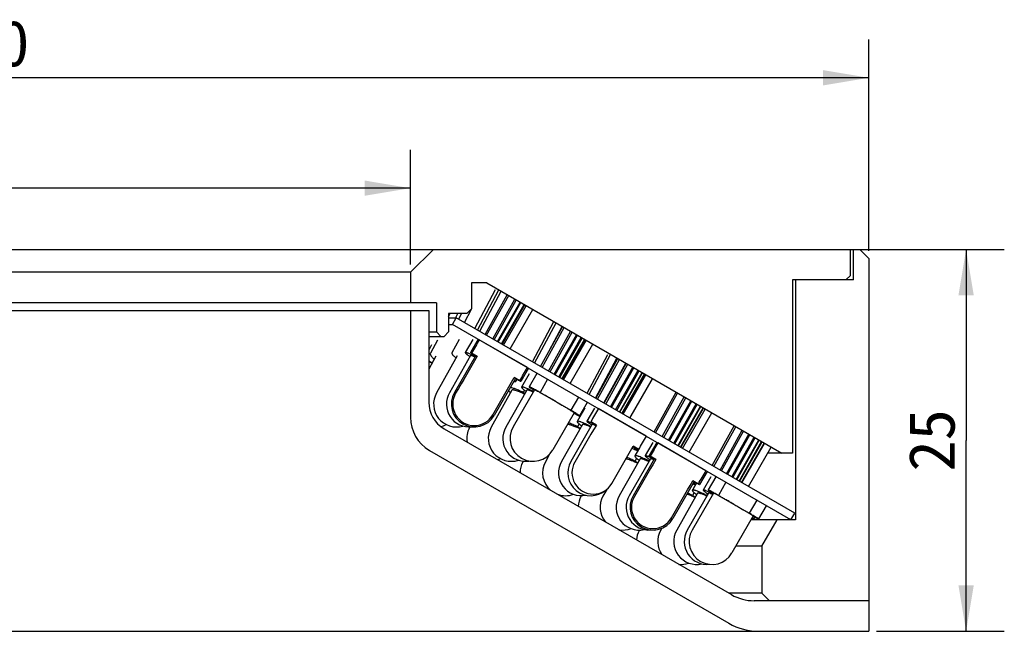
# Model space of a CAD drawing. Header units: millimetres. Extents: x 73 to 257, y 4 to 276.
# Tile 6 of 6: x 140 to 204, y 236 to 276. Entities that reach past the tile are written whole.
import ezdxf
from ezdxf.enums import TextEntityAlignment as Align

# ---------------------------------------------------------------- set-up
doc = ezdxf.new("R2010")
doc.units = ezdxf.units.MM
doc.header["$LTSCALE"] = 23.1
doc.layers.get('0').update_dxf_attribs({"linetype": 'CONTINUOUS'})
doc.layers.add('00_COMPONENTS', color=7, linetype='CONTINUOUS')
doc.layers.add('51__DRAFT_DIMS', color=7, linetype='CONTINUOUS')
doc.styles.get("Standard").update_dxf_attribs({"font": 'simfang.ttf'})
doc.dimstyles.new('DIMSTYLE_1', dxfattribs={"dimtxt": 3, "dimasz": 3, "dimexe": 2.5, "dimexo": 0.5, "dimgap": 0.75, "dimtad": 1, "dimdsep": 46, "dimtxsty": 'STANDARD', "dimblk": '_FILLED', "dimblk1": '_FILLED', "dimblk2": '_FILLED', "dimcen": 0.09, "dimclrt": 3, "dimazin": 2, "dimtp": 0.3, "dimtm": 0.3, "dimtfac": 1, "dimtofl": 0, "dimtmove": 0, "dimatfit": 3, "dimldrblk": '_FILLED', "dimfxl": 1, "dimtolj": 1, "dimarcsym": 0})
doc.dimstyles.new('DIMSTYLE_5', dxfattribs={"dimtxt": 3, "dimasz": 3, "dimexe": 2.5, "dimexo": 0.5, "dimgap": 0.75, "dimtad": 1, "dimdsep": 46, "dimtxsty": 'STANDARD', "dimblk": '_FILLED', "dimblk1": '_FILLED', "dimblk2": '_FILLED', "dimcen": 0.09, "dimclrt": 3, "dimazin": 2, "dimtp": 0.2, "dimtm": 0.2, "dimtfac": 1, "dimtofl": 0, "dimtmove": 0, "dimatfit": 3, "dimldrblk": '_FILLED', "dimfxl": 1, "dimtolj": 1, "dimarcsym": 0})

# ---------------------------------------------------------------- blocks, each defined once
blk = doc.blocks.new('_FILLED')
at = {"color": 0, "linetype": 'ByBlock'}
blk.add_solid([(0, 0), (-1, 0.167), (-1, -0.167)], dxfattribs=at)
blk = doc.blocks.new('*D1')
at = {"layer": '51__DRAFT_DIMS', "color": 4}
for p, q in [((75.569, 260.521), (75.569, 274.353)), ((195.569, 260.522), (195.569, 274.353)), ((75.569, 271.853), (135.569, 271.853)), ((195.569, 271.853), (135.569, 271.853))]:
    blk.add_line(p, q, dxfattribs=at)
at = {"layer": '51__DRAFT_DIMS', "color": 4, "xscale": 3, "yscale": 3, "zscale": 3, "rotation": 180}
blk.add_blockref('_FILLED', (75.569, 271.853), dxfattribs=at)
at = {"layer": '51__DRAFT_DIMS', "color": 4, "xscale": 3, "yscale": 3, "zscale": 3}
blk.add_blockref('_FILLED', (195.569, 271.853), dxfattribs=at)
at = {"layer": '51__DRAFT_DIMS', "color": 3}
blk.add_text('120', height=3, dxfattribs=at).set_placement((137.569, 272.603), align=Align.CENTER)
blk = doc.blocks.new('*D2')
at = {"layer": '51__DRAFT_DIMS', "color": 4}
for p, q in [((105.569, 259.621), (105.569, 267.128)), ((165.569, 259.621), (165.569, 267.128)), ((105.569, 264.628), (135.569, 264.628)), ((165.569, 264.628), (135.569, 264.628))]:
    blk.add_line(p, q, dxfattribs=at)
at = {"layer": '51__DRAFT_DIMS', "color": 4, "xscale": 3, "yscale": 3, "zscale": 3, "rotation": 180}
blk.add_blockref('_FILLED', (105.569, 264.628), dxfattribs=at)
at = {"layer": '51__DRAFT_DIMS', "color": 4, "xscale": 3, "yscale": 3, "zscale": 3}
blk.add_blockref('_FILLED', (165.569, 264.628), dxfattribs=at)
at = {"layer": '51__DRAFT_DIMS', "color": 3}
blk.add_text('60', height=3, dxfattribs=at).set_placement((137.569, 265.378), align=Align.CENTER)
blk = doc.blocks.new('*D6')
at = {"layer": '51__DRAFT_DIMS', "color": 4}
for p, q in [((194.869, 260.621), (204.432, 260.621)), ((201.932, 260.621), (201.932, 248.121)), ((201.932, 235.621), (201.932, 248.121)), ((196.069, 235.621), (204.432, 235.621))]:
    blk.add_line(p, q, dxfattribs=at)
at = {"layer": '51__DRAFT_DIMS', "color": 4, "xscale": 3, "yscale": 3, "zscale": 3}
for p, rotation in [((201.932, 260.621), 90), ((201.932, 235.621), 270)]:
    blk.add_blockref('_FILLED', p, dxfattribs=dict(at, rotation=rotation))
at = {"layer": '51__DRAFT_DIMS', "color": 3}
blk.add_text('25', height=3, rotation=90, dxfattribs=at).set_placement((201.182, 248.121), align=Align.CENTER)

msp = doc.modelspace()

# ---------------------------------------------------------------- hatches: boundary and pattern name
h = msp.add_hatch()
h.set_pattern_fill('DEFAULT__8', color=4, scale=8.4, angle=45, style=0, pattern_type=0)
h.set_pattern_definition([(45, (0, 0), (-5.9397, 5.9397), [])])
edge = h.paths.add_edge_path()
edge.add_line((181.6267, 246.8735), (180.2213, 244.4517))
edge.add_line((181.6267, 246.8735), (181.2604, 247.085))
edge.add_line((181.7619, 247.9502), (181.2604, 247.085))
edge.add_line((184.9096, 246.1329), (181.7619, 247.9502))
edge.add_line((184.4112, 245.266), (184.9096, 246.1329))
edge.add_line((184.4112, 245.266), (184.0449, 245.4775))
edge.add_line((182.6503, 243.0494), (184.0449, 245.4775))
edge.add_arc((181.4343, 243.7479), 1.4024, 239.929275, 330.127862)
edge.add_arc((181.4343, 243.7479), 1.4024, 149.87548, 239.929275)

# ---------------------------------------------------------------- linework, layer by layer
at = {"layer": '00_COMPONENTS', "color": 7}
for p, q in [((76.769, 260.6213), (194.9693, 260.6213)), ((165.569, 259.1213), (167.069, 260.6213)), ((194.369, 258.9213), (194.369, 260.6213)), ((194.569, 258.6213), (194.569, 260.6213)), ((194.9693, 260.6213), (195.569, 260.0216)), ((195.569, 260.0216), (195.569, 235.6213)), ((165.569, 259.1213), (105.569, 259.1213)), ((165.569, 259.1213), (165.569, 257.1213)), ((170.569, 258.4213), (169.569, 258.4213)), ((169.569, 258.4213), (169.569, 256.7213)), ((170.569, 258.4213), (189.8762, 247.2743)), ((194.569, 258.6213), (190.569, 258.6213)), ((190.569, 258.6213), (190.569, 247.2743)), ((190.769, 258.6213), (190.769, 242.9213)), ((194.069, 258.6213), (194.369, 258.9213)), ((169.7825, 255.442), (171.1469, 257.9916)), ((169.9575, 255.341), (171.3611, 257.964)), ((170.1006, 255.2584), (171.5042, 257.8814)), ((167.269, 257.1213), (103.869, 257.1213)), ((167.269, 257.1213), (167.269, 255.2213)), ((170.4571, 255.0526), (171.9055, 257.6497)), ((170.5546, 254.9963), (172.003, 257.5934)), ((170.9525, 254.7665), (172.401, 257.3636)), ((171.0501, 254.7102), (172.4985, 257.3073)), ((171.2665, 254.5852), (172.7426, 257.1664)), ((171.3181, 254.5555), (172.7941, 257.1367)), ((104.369, 256.6213), (166.769, 256.6213)), ((165.569, 256.6213), (165.569, 249.628)), ((166.769, 256.6213), (166.769, 250.6095)), ((169.1139, 255.8281), (169.5598, 256.7121)), ((169.269, 256.4213), (169.569, 256.7213)), ((171.5285, 254.434), (173.0045, 257.0152)), ((171.5801, 254.4042), (173.0561, 256.9854)), ((171.6633, 254.3562), (173.1499, 256.9313)), ((172.1017, 254.1031), (173.5882, 256.6782)), ((169.269, 256.4213), (168.069, 256.4213)), ((168.069, 256.4213), (168.069, 255.2213)), ((168.069, 256.2027), (168.1793, 256.4213)), ((168.069, 256.1426), (168.569, 256.1426)), ((168.319, 255.7096), (168.569, 256.1426)), ((168.534, 256.1603), (168.6656, 256.4213)), ((190.719, 243.3543), (168.569, 256.1426)), ((168.7276, 256.0626), (168.9085, 256.4213)), ((173.5518, 253.2658), (174.9524, 255.8906)), ((173.6958, 253.1827), (175.0964, 255.8075)), ((166.769, 255.2213), (167.269, 255.2213)), ((167.269, 255.2213), (167.569, 254.9213)), ((167.769, 254.9213), (168.069, 255.2213)), ((168.069, 255.7096), (168.319, 255.7096)), ((190.469, 242.9213), (168.319, 255.7096)), ((174.0878, 252.9564), (175.5307, 255.5567)), ((174.1902, 252.8972), (175.6332, 255.4975)), ((174.6084, 252.6558), (176.0513, 255.2561)), ((174.6552, 253.979), (175.505, 255.5715)), ((174.7108, 252.5967), (176.1538, 255.1969)), ((166.769, 254.9213), (167.769, 254.9213)), ((167.336, 254.6833), (166.8726, 253.8173)), ((168.7627, 254.7123), (168.2797, 253.8463)), ((169.6551, 254.73), (169.1599, 253.864)), ((169.9997, 254.7368), (169.4998, 253.8707)), ((170.0716, 254.7001), (170.0706, 254.6983)), ((173.223, 252.8808), (170.0716, 254.7001)), ((174.971, 252.4465), (176.442, 255.0305)), ((175.0316, 252.4115), (176.5027, 254.9955)), ((175.279, 252.2686), (176.7501, 254.8527)), ((175.3397, 252.2336), (176.8107, 254.8177)), ((175.4742, 252.1559), (176.9592, 254.732)), ((175.4928, 252.1452), (176.9778, 254.7212)), ((175.5688, 252.1013), (177.0538, 254.6774)), ((175.5874, 252.0906), (177.0724, 254.6666)), ((166.9396, 254.3704), (166.769, 254.0323)), ((176.02, 251.8408), (177.505, 254.4168)), ((167.2253, 253.6286), (166.769, 252.776)), ((166.769, 253.3285), (166.9875, 253.1842)), ((168.629, 253.6514), (167.2766, 251.2266)), ((169.5071, 253.6654), (168.1205, 251.2406)), ((169.8462, 253.6708), (168.4464, 251.2459)), ((169.9353, 253.624), (169.5697, 253.8351)), ((177.1303, 251.1998), (178.4864, 253.7487)), ((177.2751, 251.1162), (178.6724, 253.7428)), ((177.6835, 250.8804), (179.0777, 253.5011)), ((177.7016, 250.87), (179.1392, 253.4733)), ((177.8082, 250.8084), (179.2459, 253.4117)), ((173.2907, 252.8369), (172.7908, 251.9709)), ((173.2219, 252.879), (173.223, 252.8808)), ((178.228, 250.5661), (179.6656, 253.1694)), ((178.2432, 250.5572), (179.6809, 253.1606)), ((178.3499, 250.4957), (179.7876, 253.099)), ((178.652, 250.3213), (180.1179, 252.9083)), ((178.7202, 250.2819), (180.1861, 252.8689)), ((178.9986, 250.1211), (180.4645, 252.7082)), ((179.0668, 250.0818), (180.5327, 252.6688)), ((172.4443, 252.1709), (171.0445, 249.746)), ((172.725, 252.0136), (172.3593, 252.2247)), ((172.5344, 252.1101), (172.4586, 251.9777)), ((173.3328, 252.4788), (172.8398, 251.6127)), ((173.8361, 252.4877), (173.3368, 251.6217)), ((174.5442, 252.1155), (174.0507, 251.2595)), ((179.2501, 249.9759), (180.7323, 252.5535)), ((179.2798, 249.9588), (180.762, 252.5364)), ((179.4008, 249.8889), (180.883, 252.4666)), ((179.4305, 249.8718), (180.9126, 252.4494)), ((179.4893, 249.8378), (180.9759, 252.4129)), ((179.9222, 249.5879), (181.4088, 252.163)), ((179.9312, 249.5827), (181.4178, 252.1578)), ((172.1981, 251.4006), (170.8525, 248.9757)), ((173.1875, 251.4148), (171.807, 248.99)), ((173.6834, 251.4219), (172.2855, 248.997)), ((173.0299, 251.4119), (172.9454, 251.2595)), ((173.6588, 251.3993), (173.6662, 251.3947)), ((178.6517, 251.3333), (178.6663, 251.3233)), ((172.9454, 251.2595), (173.0599, 251.1908)), ((174.0507, 251.2595), (176.0682, 250.0933)), ((176.5622, 250.9504), (176.0682, 250.0933)), ((181.5108, 248.6707), (182.9495, 251.2735)), ((181.6146, 248.6108), (183.0533, 251.2135)), ((182.0351, 248.368), (183.4737, 250.9708)), ((182.0382, 248.3662), (183.4769, 250.969)), ((182.142, 248.3063), (183.5807, 250.909)), ((182.4489, 248.1291), (183.9135, 250.7169)), ((182.5178, 248.0893), (183.9823, 250.6772)), ((176.9729, 250.2255), (176.4822, 249.3594)), ((177.1282, 250.5899), (176.629, 249.7238)), ((177.6157, 250.2359), (177.1177, 249.3699)), ((177.8683, 250.1963), (177.8692, 250.1979)), ((181.0076, 248.3861), (177.8692, 250.1979)), ((182.7986, 247.9272), (184.2631, 250.515)), ((182.8674, 247.8875), (184.3319, 250.4753)), ((183.069, 247.7711), (184.5495, 250.3497)), ((183.1027, 247.7516), (184.5832, 250.3302)), ((183.2402, 247.6722), (184.7207, 250.2508)), ((183.2739, 247.6528), (184.7544, 250.2314)), ((183.3714, 247.5965), (184.858, 250.1715)), ((176.2824, 249.9236), (174.8846, 247.4987)), ((183.8044, 247.3465), (185.2911, 249.9215)), ((183.8059, 247.3456), (185.2925, 249.9207)), ((167.769, 248.8774), (186.569, 238.0232)), ((169.4565, 248.9964), (169.4339, 248.954)), ((176.8302, 249.1622), (175.4562, 246.7374)), ((177.4645, 249.1705), (176.0702, 246.7456)), ((176.6112, 249.1943), (176.511, 249.0129)), ((176.511, 249.0129), (176.6859, 248.9077)), ((177.7351, 249.1206), (177.3675, 249.3329)), ((182.4854, 249.1827), (182.4884, 249.1807)), ((185.319, 246.4721), (186.7585, 249.0743)), ((185.4204, 246.4135), (186.86, 249.0157)), ((185.8344, 246.1745), (187.2739, 248.7767)), ((185.9358, 246.1159), (187.3754, 248.7182)), ((181.0076, 248.3861), (181.0066, 248.3844)), ((186.2465, 245.9366), (187.7099, 248.525)), ((186.3158, 245.8965), (187.7792, 248.485)), ((186.5986, 245.7332), (188.062, 248.3217)), ((186.668, 245.6932), (188.1314, 248.2817)), ((186.884, 245.5685), (188.3629, 248.148)), ((186.9211, 245.5471), (188.4, 248.1266)), ((166.819, 247.4629), (186.4011, 236.1572)), ((180.5094, 247.519), (180.1417, 247.7313)), ((180.4884, 247.5309), (180.2494, 247.1086)), ((180.455, 247.5504), (180.412, 247.4756)), ((181.4246, 247.9848), (180.9274, 247.1188)), ((181.6887, 247.9887), (181.1887, 247.1227)), ((181.7619, 247.9502), (181.7611, 247.9488)), ((184.9096, 246.1329), (181.7619, 247.9502)), ((187.0724, 245.4597), (188.5513, 248.0392)), ((187.1095, 245.4383), (188.5884, 248.0178)), ((187.2333, 245.3668), (188.7194, 247.9422)), ((187.2625, 245.3499), (188.7487, 247.9253)), ((187.6955, 245.1), (189.1816, 247.6753)), ((174.6759, 247.2187), (174.4022, 246.723)), ((180.5976, 246.9116), (179.2252, 244.4867)), ((181.2743, 246.9196), (179.8821, 244.4948)), ((181.5351, 246.9227), (180.1352, 244.4978)), ((180.3695, 246.9481), (180.2687, 246.7659)), ((181.6267, 246.8735), (181.2604, 247.085)), ((185.7627, 247.2743), (185.7537, 247.2743)), ((190.569, 247.2743), (188.9502, 247.2743)), ((172.9485, 246.7568), (172.9195, 246.7024)), ((180.2687, 246.7659), (180.4526, 246.6555)), ((184.9088, 246.1315), (184.9096, 246.1329)), ((184.9796, 246.0888), (184.4797, 245.2228)), ((185.2258, 245.7338), (184.7293, 244.8678)), ((185.5622, 245.7384), (185.0625, 244.8724)), ((178.4116, 244.9097), (178.1705, 244.4735)), ((184.1332, 245.4228), (182.7333, 242.9979)), ((184.2839, 245.3299), (184.017, 244.8578)), ((184.4112, 245.266), (184.0449, 245.4775)), ((184.2825, 245.3306), (184.2229, 245.2267)), ((186.219, 245.375), (185.7247, 244.5183)), ((176.7502, 244.4981), (176.7273, 244.4552)), ((184.3652, 244.661), (182.9943, 242.2361)), ((185.0763, 244.6688), (183.6861, 242.244)), ((185.4089, 244.6725), (184.0096, 242.2476)), ((184.13, 244.7011), (184.0288, 244.5183)), ((184.0288, 244.5183), (184.2199, 244.4038)), ((185.0208, 244.6238), (184.9612, 244.5183)), ((184.9612, 244.5183), (184.9828, 244.5056)), ((185.7247, 244.5183), (187.7445, 243.3523)), ((188.2388, 244.2089), (187.7445, 243.3523)), ((188.8535, 243.8391), (188.3538, 242.9731)), ((188.0073, 243.173), (186.608, 240.7482)), ((190.769, 242.9213), (187.8621, 242.9213)), ((187.9984, 243.1566), (188.0011, 243.1551)), ((188.0975, 243.1024), (188.026, 242.9777)), ((188.569, 241.1893), (189.569, 242.9213)), ((190.469, 242.9213), (190.719, 243.3543)), ((182.0182, 242.3664), (181.9394, 242.224)), ((180.5511, 242.2481), (180.5293, 242.2075)), ((188.569, 241.1893), (186.8626, 241.1893)), ((188.569, 241.1893), (188.569, 238.1213)), ((188.569, 238.1213), (186.3992, 238.1213)), ((188.569, 238.1213), (189.069, 237.6213)), ((195.569, 237.6213), (188.069, 237.6213)), ((75.569, 235.6213), (195.569, 235.6213))]:
    msp.add_line(p, q, dxfattribs=at)
for centre, radius, start, end in [((169.2782, 253.3496), 0.5663, 59.024508, 66.968638), ((164.0564, 247.766), 6.1383, 61.586463, 63.773244), ((172.4502, 251.5184), 0.5663, 53.036892, 60.981391), ((168.5867, 250.496), 1.5, 150.851119, 286.181744), ((169.4226, 250.496), 1.5, 150.237719, 276.166101), ((169.7454, 250.496), 1.5, 150.002857, 330.002857), ((169.7454, 250.496), 1.4074, 149.84261, 330.163104), ((168.769, 250.6095), 2, 180, 240), ((168.069, 249.628), 2.5, 180, 240), ((167.2502, 250.496), 1.5, 281.53166, 296.432753), ((170.7573, 248.2479), 1.5, 151.916069, 189.273697), ((172.1641, 248.2479), 1.5, 150.973156, 288.385356), ((173.1106, 248.2479), 1.5, 150.348223, 279.111865), ((173.585, 248.2479), 1.5, 150.03787, 330.03787), ((170.7573, 248.2479), 1.5, 290.750354, 297.951061), ((174.2438, 245.9979), 1.5, 151.98682, 179.743545), ((175.7153, 245.9979), 1.5, 151.09049, 230.500722), ((176.7612, 245.9979), 1.5, 150.462636, 281.71246), ((177.3705, 245.9979), 1.5, 150.100442, 311.019875), ((177.5367, 245.9979), 1.3967, 149.855833, 330.148382), ((175.7153, 245.9979), 1.5, 249.503816, 290.385659), ((178.05, 243.7479), 1.5, 151.865985, 177.759022), ((179.4833, 243.7479), 1.5, 151.068188, 220.609155), ((180.5307, 243.7479), 1.5, 150.49285, 282.553529), ((181.1829, 243.7479), 1.5, 150.13783, 274.797754), ((181.4343, 243.7479), 1.5, 150.001671, 330.001671), ((181.4343, 243.7479), 1.4024, 149.87548, 330.127862), ((179.4833, 243.7479), 1.5, 259.389914, 290.414505), ((181.8509, 241.4979), 1.5, 151.767081, 175.682333), ((183.252, 241.4979), 1.5, 151.049055, 214.217732), ((184.3001, 241.4979), 1.5, 150.51836, 283.246019), ((184.9874, 241.4979), 1.5, 150.173332, 276.097107), ((185.3088, 241.4979), 1.5, 150.012784, 330.012784), ((183.252, 241.4979), 1.5, 265.778727, 290.431129), ((188.069, 240.6213), 3, 240, 270), ((188.4011, 239.6213), 4, 240, 270)]:
    msp.add_arc(centre, radius, start, end, dxfattribs=at)
for centre, major_axis, ratio, start_param, end_param in [((135.569, 191.2939), (125.1831, 216.8484), 0.0075882, 1.2784541, 1.2826141), ((135.569, 191.2939), (98.8288, 171.1961), 0.0075882, 1.2025293, 1.2176688), ((135.569, 191.2939), (125.1831, 216.8484), 0.0075882, -1.2826141, -1.2784549), ((135.569, 191.2939), (98.8288, 171.1961), 0.0075882, -1.2176688, -1.2025293), ((135.569, 173.3016), (145.7542, 252.4751), 0.0065174, 1.2650809, 1.2686694), ((135.569, 173.3016), (115.0691, 199.3225), 0.0065174, 1.1843508, 1.197451), ((135.569, 173.3016), (145.7542, 252.4751), 0.0065174, -1.2686694, -1.2650813), ((135.569, 173.3016), (115.0691, 199.3225), 0.0065174, -1.197451, -1.1843508), ((135.569, 164.3016), (163.7162, 283.584), 0.0058024, 1.2747294, 1.2779158), ((135.569, 164.3016), (129.2497, 223.8821), 0.0058024, 1.1964105, 1.2080217), ((135.569, 164.3016), (163.7162, 283.584), 0.0058024, -1.2779158, -1.2747297), ((135.569, 164.3016), (129.2497, 223.8821), 0.0058024, -1.2080217, -1.1964105)]:
    msp.add_ellipse(centre, major_axis=major_axis, ratio=ratio, start_param=start_param, end_param=end_param, dxfattribs=at)
for points, knots in [([(169.1599, 253.864), (169.1589, 253.8624), (169.1581, 253.8579), (169.1602, 253.8505), (169.1648, 253.8418), (169.1757, 253.8266), (169.1968, 253.8041), (169.2232, 253.78), (169.2495, 253.7576), (169.2824, 253.7308), (169.3301, 253.694), (169.395, 253.6463), (169.4419, 253.6132), (169.4669, 253.5958)], [0, 0, 0, 0, 0.0136264, 0.0311495, 0.0545773, 0.0847431, 0.1664247, 0.2771623, 0.3433818, 0.416732, 0.5844336, 0.7792625, 1, 1, 1, 1]), ([(169.8102, 253.6086), (169.7642, 253.6315), (169.6769, 253.6744), (169.5528, 253.733), (169.444, 253.7819), (169.3632, 253.8157), (169.3071, 253.8371), (169.272, 253.8495), (169.2415, 253.8591), (169.2159, 253.8659), (169.1946, 253.8699), (169.1769, 253.8715), (169.1629, 253.8693), (169.1599, 253.864)], [0, 0, 0, 0, 0.2183208, 0.4134031, 0.5829732, 0.7250493, 0.7852734, 0.8380824, 0.8833585, 0.9210405, 0.9511565, 0.9738774, 1, 1, 1, 1]), ([(169.8416, 253.6632), (169.8154, 253.6787), (169.7663, 253.7077), (169.6975, 253.7486), (169.6462, 253.7792), (169.6103, 253.8008), (169.5873, 253.8148), (169.5668, 253.8272), (169.5491, 253.8381), (169.5341, 253.8474), (169.5219, 253.8552), (169.5134, 253.8607), (169.508, 253.8642), (169.505, 253.8663), (169.5027, 253.868), (169.501, 253.8693), (169.5002, 253.87), (169.4997, 253.8706), (169.4998, 253.8707)], [0, 0, 0, 0, 0.2276374, 0.4281587, 0.6002145, 0.6751854, 0.742619, 0.8023995, 0.8544163, 0.8985888, 0.9348478, 0.9631263, 0.9742578, 0.9833819, 0.9904991, 0.9956132, 0.9987417, 1, 1, 1, 1]), ([(166.8726, 253.8173), (166.8679, 253.8084), (166.8622, 253.7867), (166.8669, 253.7503), (166.8827, 253.7093), (166.9096, 253.6634), (166.9474, 253.6125), (166.9958, 253.557), (167.0547, 253.497), (167.0984, 253.4567), (167.1218, 253.4358)], [0, 0, 0, 0, 0.0632173, 0.1368037, 0.2274257, 0.3383927, 0.4710852, 0.6258329, 0.8023697, 1, 1, 1, 1]), ([(168.2797, 253.8463), (168.278, 253.8433), (168.2755, 253.8364), (168.275, 253.8248), (168.2774, 253.8119), (168.2849, 253.7912), (168.3023, 253.7618), (168.3324, 253.7233), (168.3733, 253.6792), (168.4247, 253.63), (168.4863, 253.576), (168.5314, 253.5391), (168.5555, 253.5198)], [0, 0, 0, 0, 0.0232351, 0.0486415, 0.0778939, 0.1120871, 0.1976014, 0.30792, 0.443726, 0.6048277, 0.79058, 1, 1, 1, 1]), ([(169.7901, 253.5741), (169.7698, 253.5833), (169.7316, 253.6004), (169.6774, 253.6232), (169.6304, 253.6417), (169.5907, 253.6558), (169.5623, 253.6643), (169.5434, 253.6685), (169.5322, 253.6704), (169.523, 253.671), (169.5146, 253.6706), (169.5087, 253.6682), (169.5071, 253.6654)], [0, 0, 0, 0, 0.2209339, 0.4157174, 0.5832293, 0.7225747, 0.8331549, 0.8776011, 0.9148815, 0.945154, 0.9687833, 1, 1, 1, 1]), ([(169.8462, 253.6708), (169.8463, 253.6709), (169.847, 253.6707), (169.848, 253.6704), (169.85, 253.6695), (169.8524, 253.6684), (169.8557, 253.6668), (169.8613, 253.664), (169.8701, 253.6594), (169.8827, 253.6528), (169.8979, 253.6446), (169.9157, 253.6348), (169.9285, 253.6278), (169.9353, 253.624)], [0, 0, 0, 0, 0.0047195, 0.0168178, 0.0366807, 0.0643686, 0.0998849, 0.1432164, 0.2532501, 0.3943069, 0.5661123, 0.7681812, 1, 1, 1, 1]), ([(172.3425, 251.9937), (172.3578, 251.9885), (172.3846, 251.9801), (172.4163, 251.9726), (172.436, 251.9706), (172.4463, 251.971), (172.4541, 251.9729), (172.4577, 251.976), (172.4586, 251.9777)], [0, 0, 0, 0, 0.4008206, 0.6961855, 0.8050337, 0.8893018, 0.951864, 1, 1, 1, 1]), ([(172.4443, 252.1709), (172.4444, 252.171), (172.4439, 252.1716), (172.4431, 252.1723), (172.4414, 252.1735), (172.4392, 252.1751), (172.4362, 252.1771), (172.4309, 252.1806), (172.4226, 252.1859), (172.4105, 252.1935), (172.3958, 252.2026), (172.3784, 252.2132), (172.366, 252.2207), (172.3593, 252.2247)], [0, 0, 0, 0, 0.0047179, 0.016815, 0.0366783, 0.0643671, 0.0998835, 0.1432146, 0.2532487, 0.3943101, 0.5661183, 0.7681857, 1, 1, 1, 1]), ([(172.4586, 251.9777), (172.4596, 251.9793), (172.4604, 251.984), (172.4582, 251.9916), (172.4532, 252.0007), (172.4416, 252.0166), (172.4192, 252.04), (172.3984, 252.0588), (172.3862, 252.0693)], [0, 0, 0, 0, 0.0481962, 0.1108086, 0.1950951, 0.3039322, 0.5992687, 1, 1, 1, 1]), ([(172.7908, 251.9709), (172.7907, 251.9708), (172.7899, 251.9709), (172.7889, 251.9713), (172.7869, 251.9721), (172.7843, 251.9732), (172.781, 251.9748), (172.7752, 251.9777), (172.7662, 251.9823), (172.7534, 251.989), (172.7378, 251.9973), (172.7195, 252.0072), (172.6986, 252.0187), (172.6749, 252.0317), (172.6383, 252.052), (172.5861, 252.081), (172.5163, 252.1202), (172.4666, 252.1482), (172.4401, 252.1631)], [0, 0, 0, 0, 0.0012583, 0.0043868, 0.0095009, 0.0166181, 0.0257422, 0.0368737, 0.0651521, 0.1014112, 0.1455837, 0.1976005, 0.257381, 0.3248146, 0.3997854, 0.5718412, 0.7723626, 1, 1, 1, 1]), ([(171.9855, 251.3768), (171.9953, 251.3676), (172.0388, 251.3273), (172.0842, 251.289), (172.1198, 251.26)], [0, 0, 0, 0, 0.2270701, 1, 1, 1, 1]), ([(172.9454, 251.2595), (172.8636, 251.2985), (172.7073, 251.3705), (172.4839, 251.4651), (172.2878, 251.5391), (172.1656, 251.5778), (172.1099, 251.5925)], [0, 0, 0, 0, 0.3018022, 0.5734217, 0.8080448, 1, 1, 1, 1]), ([(173.0362, 251.1492), (172.9807, 251.1754), (172.8739, 251.2244), (172.7201, 251.2898), (172.582, 251.3432), (172.4775, 251.3785), (172.4037, 251.3994), (172.3566, 251.4108), (172.3153, 251.4185), (172.2798, 251.4226), (172.2502, 251.4231), (172.2266, 251.42), (172.2087, 251.4132), (172.2005, 251.405), (172.1981, 251.4006)], [0, 0, 0, 0, 0.2057284, 0.393566, 0.5599752, 0.7019218, 0.7629531, 0.8170437, 0.8640375, 0.9038849, 0.9366855, 0.9628135, 0.9832171, 1, 1, 1, 1]), ([(172.8398, 251.6127), (172.8387, 251.6108), (172.8375, 251.6058), (172.8389, 251.5973), (172.8429, 251.5876), (172.8498, 251.5764), (172.8593, 251.5637), (172.877, 251.5432), (172.9062, 251.5142), (172.9498, 251.4757), (173.0038, 251.4317), (173.0679, 251.3824), (173.1144, 251.3484), (173.1392, 251.3305)], [0, 0, 0, 0, 0.0160313, 0.0353924, 0.0600876, 0.0910835, 0.1288231, 0.1735174, 0.2840578, 0.4227163, 0.5889262, 0.7817444, 1, 1, 1, 1]), ([(173.6228, 251.3174), (173.5194, 251.3686), (173.3724, 251.4394), (173.1862, 251.5212), (173.0887, 251.5607), (173.0207, 251.5855), (172.9779, 251.5998), (172.9407, 251.6107), (172.9091, 251.6182), (172.8864, 251.6219), (172.871, 251.6229), (172.8569, 251.6226), (172.8437, 251.6196), (172.8398, 251.6127)], [0, 0, 0, 0, 0.4084632, 0.5775858, 0.7200141, 0.7806099, 0.8338709, 0.8796597, 0.9178969, 0.9486118, 0.9612058, 0.972024, 1, 1, 1, 1]), ([(173.6013, 251.2797), (173.5721, 251.2932), (173.5167, 251.3182), (173.4381, 251.3519), (173.3694, 251.3793), (173.3184, 251.3976), (173.2829, 251.4087), (173.2606, 251.4148), (173.2412, 251.4193), (173.2247, 251.422), (173.2111, 251.423), (173.2003, 251.4224), (173.1922, 251.42), (173.1885, 251.4167), (173.1875, 251.4148)], [0, 0, 0, 0, 0.2178702, 0.4114042, 0.5788928, 0.718933, 0.7783332, 0.830528, 0.8754717, 0.9132016, 0.9438531, 0.9677687, 0.9858059, 1, 1, 1, 1]), ([(173.3368, 251.6217), (173.3364, 251.6209), (173.337, 251.619), (173.3384, 251.6169), (173.3413, 251.6134), (173.3466, 251.6083), (173.3596, 251.5972), (173.3826, 251.5799), (173.4184, 251.5547), (173.4645, 251.5236), (173.5206, 251.4869), (173.5865, 251.4447), (173.6337, 251.415), (173.6588, 251.3993)], [0, 0, 0, 0, 0.0067612, 0.0124678, 0.0199992, 0.0407739, 0.0693137, 0.1497974, 0.2612337, 0.4029757, 0.574122, 0.7735715, 1, 1, 1, 1]), ([(174.0507, 251.2595), (173.9993, 251.2878), (173.9015, 251.3414), (173.7629, 251.4162), (173.6578, 251.4719), (173.5828, 251.511), (173.534, 251.536), (173.4903, 251.5579), (173.4519, 251.5768), (173.419, 251.5924), (173.3916, 251.6048), (173.3698, 251.614), (173.3538, 251.6199), (173.3438, 251.6226), (173.3388, 251.6229), (173.3371, 251.6222), (173.3368, 251.6217)], [0, 0, 0, 0, 0.2196743, 0.4168594, 0.5886983, 0.6643638, 0.7328202, 0.7938306, 0.8471862, 0.8926995, 0.9302297, 0.9596556, 0.9809242, 0.9940894, 0.9977887, 1, 1, 1, 1]), ([(175.0594, 250.6764), (174.9724, 250.7267), (174.8009, 250.8252), (174.5885, 250.9456), (174.425, 251.0373), (174.3101, 251.1012), (174.2021, 251.1607), (174.102, 251.2153), (174.0109, 251.2644), (173.9297, 251.3074), (173.8592, 251.3441), (173.8074, 251.3702), (173.7718, 251.3876), (173.7497, 251.3981), (173.7308, 251.4067), (173.715, 251.4135), (173.7026, 251.4184), (173.6931, 251.4215), (173.6875, 251.4229), (173.6838, 251.4227), (173.6834, 251.4219)], [0, 0, 0, 0, 0.1924691, 0.3787917, 0.4672826, 0.5514437, 0.6304219, 0.7034187, 0.7696908, 0.8285675, 0.8794561, 0.9218408, 0.939711, 0.9553031, 0.9685837, 0.9795235, 0.9880998, 0.9943121, 0.998196, 1, 1, 1, 1]), ([(175.0594, 250.6764), (175.1412, 250.6291), (175.3008, 250.5363), (175.4966, 250.4211), (175.6452, 250.3326), (175.7483, 250.2707), (175.8446, 250.2124), (175.9329, 250.1584), (176.0126, 250.109), (176.083, 250.0648), (176.1433, 250.0262), (176.1931, 249.9934), (176.2277, 249.9698), (176.2496, 249.9541), (176.2619, 249.9448), (176.2713, 249.9373), (176.2779, 249.9312), (176.2815, 249.9274), (176.2829, 249.9244), (176.2824, 249.9236)], [0, 0, 0, 0, 0.1970171, 0.3852321, 0.4738957, 0.5578342, 0.6362873, 0.7085427, 0.7739413, 0.8318934, 0.8818705, 0.9234257, 0.9561906, 0.9691851, 0.9798859, 0.9882801, 0.9943654, 0.9981824, 1, 1, 1, 1]), ([(176.629, 249.7238), (176.6296, 249.725), (176.627, 249.7296), (176.6211, 249.7354), (176.6102, 249.7451), (176.5948, 249.7569), (176.5746, 249.7717), (176.5497, 249.7891), (176.5203, 249.8091), (176.4723, 249.841), (176.4015, 249.8868), (176.3041, 249.9482), (176.1912, 250.0182), (176.1107, 250.0674), (176.0682, 250.0933)], [0, 0, 0, 0, 0.0059141, 0.0190174, 0.0400817, 0.0691988, 0.1063292, 0.1513983, 0.2042826, 0.2648345, 0.4082406, 0.57994, 0.7780004, 1, 1, 1, 1]), ([(176.2677, 249.895), (176.2945, 249.8808), (176.3449, 249.8543), (176.4158, 249.8176), (176.477, 249.7867), (176.5281, 249.7618), (176.5686, 249.7431), (176.5958, 249.7315), (176.6122, 249.7257), (176.6195, 249.7236), (176.624, 249.7228), (176.6266, 249.7227), (176.6285, 249.7231), (176.629, 249.7238)], [0, 0, 0, 0, 0.2263193, 0.4257298, 0.5969029, 0.7386965, 0.8501886, 0.9307259, 0.9592771, 0.9800478, 0.9875758, 0.9932771, 1, 1, 1, 1]), ([(176.4822, 249.3594), (176.4809, 249.3572), (176.4793, 249.3517), (176.4801, 249.3424), (176.4838, 249.3318), (176.4901, 249.3197), (176.4992, 249.3062), (176.5162, 249.2846), (176.5447, 249.2543), (176.5875, 249.2143), (176.6408, 249.1688), (176.7041, 249.1183), (176.7501, 249.0835), (176.7747, 249.0652)], [0, 0, 0, 0, 0.0180852, 0.0391009, 0.064992, 0.0967949, 0.1350316, 0.1799736, 0.2903881, 0.4282496, 0.5930928, 0.7840529, 1, 1, 1, 1]), ([(177.3833, 249.0299), (177.3217, 249.0605), (177.2038, 249.1177), (177.035, 249.1956), (176.8851, 249.2605), (176.7727, 249.3049), (176.6939, 249.3327), (176.6442, 249.3486), (176.6008, 249.3606), (176.5639, 249.3686), (176.5337, 249.3727), (176.5126, 249.3731), (176.4993, 249.3708), (176.4899, 249.3676), (176.4842, 249.3631), (176.4822, 249.3594)], [0, 0, 0, 0, 0.2118964, 0.4037198, 0.5723274, 0.7149898, 0.7758852, 0.8295219, 0.8757426, 0.9144515, 0.9456759, 0.9696335, 0.9790997, 0.9871035, 1, 1, 1, 1]), ([(177.1177, 249.3699), (177.1171, 249.3687), (177.1172, 249.3651), (177.1202, 249.3597), (177.1256, 249.3526), (177.1338, 249.344), (177.1447, 249.3338), (177.1583, 249.3221), (177.1747, 249.3088), (177.2016, 249.2879), (177.2421, 249.2581), (177.2985, 249.2185), (177.3649, 249.1735), (177.4126, 249.1419), (177.4381, 249.1253)], [0, 0, 0, 0, 0.0095331, 0.024277, 0.0459404, 0.0750049, 0.1116367, 0.1558763, 0.2076956, 0.267043, 0.4080089, 0.5779153, 0.7756856, 1, 1, 1, 1]), ([(177.7213, 249.0974), (177.6778, 249.1202), (177.5954, 249.163), (177.4788, 249.2221), (177.377, 249.272), (177.2912, 249.3123), (177.23, 249.3391), (177.1897, 249.3551), (177.1664, 249.3635), (177.1476, 249.3692), (177.1348, 249.3721), (177.1269, 249.3728), (177.1221, 249.3727), (177.1186, 249.3714), (177.1177, 249.3699)], [0, 0, 0, 0, 0.2209545, 0.4179408, 0.588781, 0.7315217, 0.8445978, 0.8896408, 0.9268759, 0.9562637, 0.9778594, 0.9858158, 0.9919898, 1, 1, 1, 1]), ([(176.6646, 248.87), (176.5791, 248.9109), (176.4181, 248.9846), (176.2213, 249.0647), (176.0811, 249.114), (175.9926, 249.1412), (175.9163, 249.1603), (175.8692, 249.1684), (175.8478, 249.1707)], [0, 0, 0, 0, 0.3256275, 0.6083312, 0.7297038, 0.8360395, 0.9263519, 1, 1, 1, 1]), ([(176.511, 249.0129), (176.4043, 249.0632), (176.2042, 249.1535), (176.0002, 249.2347), (175.9047, 249.2688)], [0, 0, 0, 0, 0.5376392, 1, 1, 1, 1]), ([(177.3602, 248.9895), (177.3233, 249.0067), (177.2532, 249.0387), (177.1534, 249.0818), (177.0654, 249.117), (176.9999, 249.1405), (176.9541, 249.1548), (176.9253, 249.1627), (176.9001, 249.1684), (176.8786, 249.1718), (176.8609, 249.1731), (176.847, 249.1722), (176.8364, 249.169), (176.8315, 249.1646), (176.8302, 249.1622)], [0, 0, 0, 0, 0.21499, 0.4073112, 0.5747456, 0.7154423, 0.7753055, 0.8280067, 0.8734632, 0.9116796, 0.9427767, 0.9670882, 0.9854771, 1, 1, 1, 1]), ([(177.708, 249.0741), (177.6745, 249.0905), (177.6275, 249.1131), (177.5685, 249.1395), (177.5343, 249.1538), (177.51, 249.163), (177.4939, 249.1682), (177.4846, 249.1708), (177.4769, 249.1723), (177.4706, 249.173), (177.4656, 249.1724), (177.4645, 249.1705)], [0, 0, 0, 0, 0.4229188, 0.5925317, 0.7330061, 0.8437281, 0.8878039, 0.9243569, 0.953462, 0.9753173, 1, 1, 1, 1]), ([(180.0737, 247.6124), (180.0985, 247.6001), (180.145, 247.5773), (180.2107, 247.5462), (180.2675, 247.5204), (180.3151, 247.5001), (180.3489, 247.487), (180.3712, 247.4795), (180.3842, 247.4758), (180.3947, 247.4735), (180.4027, 247.4726), (180.4085, 247.4729), (180.4114, 247.4746), (180.412, 247.4756)], [0, 0, 0, 0, 0.2246524, 0.4224188, 0.5921079, 0.732769, 0.8436434, 0.8877794, 0.9243497, 0.953411, 0.9751518, 0.9900953, 1, 1, 1, 1]), ([(180.412, 247.4756), (180.4126, 247.4767), (180.4126, 247.48), (180.4099, 247.4851), (180.4051, 247.4917), (180.3979, 247.4995), (180.3881, 247.5089), (180.3705, 247.5244), (180.3421, 247.547), (180.3006, 247.5779), (180.2498, 247.6141), (180.1899, 247.6552), (180.1467, 247.6839), (180.1237, 247.6991)], [0, 0, 0, 0, 0.0099081, 0.0248465, 0.0465841, 0.075654, 0.1122274, 0.1563556, 0.2672379, 0.4078922, 0.5776004, 0.7753548, 1, 1, 1, 1]), ([(180.4319, 246.619), (180.3553, 246.6557), (180.2098, 246.7228), (180.0035, 246.8087), (179.8483, 246.8646), (179.7408, 246.8962), (179.6932, 246.9076), (179.671, 246.912)], [0, 0, 0, 0, 0.311869, 0.5884758, 0.8203201, 0.917047, 1, 1, 1, 1]), ([(180.2687, 246.7659), (180.1732, 246.8109), (179.9925, 246.8928), (179.8087, 246.9675), (179.7218, 246.9999)], [0, 0, 0, 0, 0.5324833, 1, 1, 1, 1]), ([(180.2494, 247.1086), (180.2481, 247.1063), (180.2464, 247.1006), (180.2472, 247.0911), (180.2507, 247.0803), (180.2599, 247.0623), (180.2791, 247.0364), (180.3111, 247.0018), (180.3537, 246.9614), (180.4068, 246.9156), (180.4699, 246.8648), (180.5158, 246.8297), (180.5404, 246.8114)], [0, 0, 0, 0, 0.0185739, 0.0399931, 0.0661829, 0.0981925, 0.1815059, 0.2919044, 0.4295826, 0.5941009, 0.7846126, 1, 1, 1, 1]), ([(181.1868, 246.7673), (181.123, 246.799), (181.0007, 246.8584), (180.8257, 246.9392), (180.6698, 247.0065), (180.5528, 247.0527), (180.4707, 247.0815), (180.4188, 247.0979), (180.3735, 247.1103), (180.335, 247.1186), (180.3034, 247.1228), (180.2813, 247.123), (180.2674, 247.1206), (180.2576, 247.1172), (180.2516, 247.1124), (180.2494, 247.1086)], [0, 0, 0, 0, 0.2110257, 0.4024782, 0.5710307, 0.7138489, 0.7748681, 0.8286429, 0.8750094, 0.9138641, 0.9452307, 0.969328, 0.9788653, 0.9869431, 1, 1, 1, 1]), ([(181.163, 246.7265), (181.1239, 246.7449), (181.0493, 246.7791), (180.943, 246.8252), (180.8492, 246.8628), (180.7792, 246.8881), (180.7303, 246.9034), (180.6994, 246.9119), (180.6724, 246.918), (180.6495, 246.9217), (180.6305, 246.9231), (180.6155, 246.9222), (180.6042, 246.9188), (180.599, 246.9141), (180.5976, 246.9116)], [0, 0, 0, 0, 0.2141569, 0.4061594, 0.5736291, 0.7145646, 0.7745826, 0.8274449, 0.8730584, 0.9114136, 0.9426252, 0.9670202, 0.9854573, 1, 1, 1, 1]), ([(180.9274, 247.1188), (180.9257, 247.1158), (180.9285, 247.1083), (180.9343, 247.1001), (180.9422, 247.0908), (180.9528, 247.0801), (180.9662, 247.0679), (180.9823, 247.0541), (181.0089, 247.0325), (181.0489, 247.0019), (181.1295, 246.9436), (181.196, 246.8983), (181.2436, 246.8665)], [0, 0, 0, 0, 0.0256502, 0.0478345, 0.0772261, 0.1140529, 0.1583826, 0.2102077, 0.2694918, 0.4101431, 0.5795235, 1, 1, 1, 1]), ([(181.5057, 246.8722), (181.4642, 246.8934), (181.3856, 246.9333), (181.2742, 246.988), (181.1769, 247.034), (181.105, 247.0661), (181.0553, 247.0869), (181.0244, 247.0991), (180.9976, 247.1088), (180.9751, 247.116), (180.9569, 247.1206), (180.9445, 247.1227), (180.9367, 247.1228), (180.9317, 247.1222), (180.9284, 247.1205), (180.9274, 247.1188)], [0, 0, 0, 0, 0.2207279, 0.4172642, 0.5875421, 0.7297454, 0.7898554, 0.8424408, 0.8873926, 0.9246299, 0.9541511, 0.9760622, 0.9842815, 0.9908224, 1, 1, 1, 1]), ([(181.5316, 246.9169), (181.5054, 246.9323), (181.4562, 246.9613), (181.3873, 247.0019), (181.3359, 247.0324), (181.2999, 247.0539), (181.2768, 247.0677), (181.2563, 247.08), (181.2385, 247.0908), (181.2234, 247.1), (181.2111, 247.1076), (181.2026, 247.113), (181.1971, 247.1165), (181.1941, 247.1185), (181.1918, 247.1201), (181.19, 247.1214), (181.1892, 247.1221), (181.1886, 247.1226), (181.1887, 247.1227)], [0, 0, 0, 0, 0.2276934, 0.4282632, 0.6003587, 0.6753454, 0.7427916, 0.8025823, 0.8546063, 0.8987812, 0.9350382, 0.9633096, 0.9744342, 0.9835483, 0.990651, 0.9957438, 0.9988361, 1, 1, 1, 1]), ([(181.1887, 247.1227), (181.1888, 247.1228), (181.1894, 247.1226), (181.1902, 247.1224), (181.1917, 247.1217), (181.1937, 247.1208), (181.1963, 247.1195), (181.2008, 247.1172), (181.2079, 247.1136), (181.218, 247.1082), (181.2302, 247.1016), (181.2446, 247.0937), (181.2549, 247.088), (181.2604, 247.085)], [0, 0, 0, 0, 0.0046443, 0.0166835, 0.0364688, 0.0640495, 0.0994362, 0.1426286, 0.2524114, 0.3933153, 0.5650872, 0.7674188, 1, 1, 1, 1]), ([(181.4895, 246.8439), (181.4601, 246.8576), (181.409, 246.8808), (181.3491, 246.9052), (181.3153, 246.9164), (181.3011, 246.9202), (181.2928, 246.9219), (181.2859, 246.9228), (181.2798, 246.9229), (181.2754, 246.9215), (181.2743, 246.9196)], [0, 0, 0, 0, 0.4204622, 0.7283814, 0.8386057, 0.8826737, 0.9194345, 0.9490202, 0.9717315, 1, 1, 1, 1]), ([(181.5351, 246.9227), (181.5352, 246.9228), (181.536, 246.9225), (181.5369, 246.9222), (181.5389, 246.9213), (181.5415, 246.92), (181.5448, 246.9183), (181.5506, 246.9153), (181.5596, 246.9105), (181.5725, 246.9035), (181.5881, 246.8949), (181.6065, 246.8848), (181.6197, 246.8774), (181.6267, 246.8735)], [0, 0, 0, 0, 0.0044034, 0.0163943, 0.0362064, 0.063873, 0.0993887, 0.1427348, 0.2528317, 0.3939824, 0.5659012, 0.7680848, 1, 1, 1, 1]), ([(184.017, 244.8578), (184.0157, 244.8555), (184.0139, 244.8498), (184.0145, 244.8401), (184.018, 244.8291), (184.027, 244.8109), (184.0461, 244.7847), (184.0779, 244.7497), (184.1204, 244.709), (184.1733, 244.663), (184.2363, 244.6119), (184.2822, 244.5767), (184.3067, 244.5583)], [0, 0, 0, 0, 0.0189708, 0.0407198, 0.067155, 0.0993347, 0.1828102, 0.293192, 0.4307131, 0.5949552, 0.7850867, 1, 1, 1, 1]), ([(184.9612, 244.5183), (184.897, 244.55), (184.7741, 244.6095), (184.5979, 244.6904), (184.441, 244.7577), (184.3231, 244.8037), (184.2404, 244.8324), (184.1881, 244.8487), (184.1425, 244.8609), (184.1036, 244.869), (184.0717, 244.8729), (184.0493, 244.8729), (184.0352, 244.8703), (184.0253, 244.8667), (184.0192, 244.8618), (184.017, 244.8578)], [0, 0, 0, 0, 0.2107065, 0.401938, 0.5703513, 0.7131053, 0.7741193, 0.8279073, 0.8743068, 0.9132174, 0.9446687, 0.9688906, 0.9785112, 0.9866896, 1, 1, 1, 1]), ([(184.1332, 245.4228), (184.1333, 245.4229), (184.1327, 245.4234), (184.1319, 245.4241), (184.1301, 245.4253), (184.1278, 245.4269), (184.1246, 245.429), (184.1191, 245.4325), (184.1105, 245.4379), (184.098, 245.4455), (184.0827, 245.4548), (184.0647, 245.4656), (184.0518, 245.4734), (184.0449, 245.4775)], [0, 0, 0, 0, 0.0044038, 0.0163952, 0.0362072, 0.0638736, 0.0993892, 0.1427354, 0.2528322, 0.3939817, 0.5658996, 0.7680836, 1, 1, 1, 1]), ([(184.0496, 245.2778), (184.0621, 245.2724), (184.0857, 245.2624), (184.119, 245.2491), (184.1477, 245.2384), (184.1719, 245.2305), (184.1913, 245.2253), (184.2047, 245.2229), (184.213, 245.2227), (184.2183, 245.2232), (184.2219, 245.225), (184.2229, 245.2267)], [0, 0, 0, 0, 0.2227687, 0.417711, 0.5843413, 0.7223825, 0.8317208, 0.9126882, 0.9429568, 0.9669172, 1, 1, 1, 1]), ([(184.2229, 245.2267), (184.2239, 245.2285), (184.2236, 245.2324), (184.2214, 245.2372), (184.217, 245.2443), (184.2082, 245.2546), (184.194, 245.2688), (184.175, 245.2855), (184.1514, 245.305), (184.1232, 245.3269), (184.1028, 245.3422), (184.0918, 245.3503)], [0, 0, 0, 0, 0.0331194, 0.057079, 0.0873468, 0.1683351, 0.2776638, 0.4156842, 0.5823189, 0.7772324, 1, 1, 1, 1]), ([(184.4797, 245.2228), (184.4796, 245.2227), (184.4788, 245.2229), (184.4778, 245.2233), (184.4759, 245.2242), (184.4734, 245.2254), (184.4701, 245.227), (184.4643, 245.2299), (184.4554, 245.2346), (184.4426, 245.2415), (184.4271, 245.25), (184.4089, 245.26), (184.388, 245.2716), (184.3644, 245.2847), (184.3278, 245.3051), (184.2758, 245.3344), (184.2061, 245.3737), (184.1564, 245.4019), (184.13, 245.4169)], [0, 0, 0, 0, 0.0011639, 0.0042562, 0.009349, 0.0164517, 0.0255658, 0.0366904, 0.0649618, 0.1012188, 0.1453937, 0.1974177, 0.2572084, 0.3246546, 0.3996413, 0.5717368, 0.7723066, 1, 1, 1, 1]), ([(184.4112, 245.266), (184.4166, 245.2628), (184.4266, 245.2567), (184.4406, 245.2482), (184.4525, 245.2409), (184.4622, 245.2348), (184.4689, 245.2306), (184.4731, 245.2278), (184.4755, 245.2262), (184.4773, 245.2249), (184.4787, 245.2239), (184.4793, 245.2233), (184.4797, 245.2229), (184.4797, 245.2228)], [0, 0, 0, 0, 0.2325812, 0.4349128, 0.6066847, 0.7475886, 0.8573714, 0.9005638, 0.9359505, 0.9635312, 0.9833165, 0.9953557, 1, 1, 1, 1]), ([(184.7293, 244.8678), (184.7275, 244.8645), (184.7297, 244.8566), (184.7354, 244.8477), (184.7431, 244.838), (184.7535, 244.827), (184.7667, 244.8143), (184.7825, 244.8001), (184.8088, 244.7779), (184.8485, 244.7467), (184.9285, 244.6873), (184.9946, 244.6414), (185.0421, 244.6092)], [0, 0, 0, 0, 0.0274713, 0.0501173, 0.0797944, 0.1167809, 0.1611696, 0.2129721, 0.2721651, 0.4124456, 0.5812433, 1, 1, 1, 1]), ([(185.3674, 244.6013), (185.322, 244.6244), (185.2358, 244.6679), (185.1134, 244.7275), (185.0063, 244.7775), (184.9269, 244.8124), (184.8719, 244.8348), (184.8375, 244.848), (184.8078, 244.8584), (184.7828, 244.866), (184.7625, 244.8709), (184.7486, 244.8729), (184.7398, 244.8727), (184.7342, 244.8718), (184.7305, 244.8697), (184.7293, 244.8678)], [0, 0, 0, 0, 0.2192552, 0.4150406, 0.5851103, 0.7274619, 0.7877341, 0.8405158, 0.8856901, 0.9231695, 0.9529516, 0.975157, 0.9835491, 0.9902918, 1, 1, 1, 1]), ([(185.0625, 244.8724), (185.0623, 244.8722), (185.0625, 244.8714), (185.064, 244.8695), (185.0676, 244.8662), (185.074, 244.8612), (185.0832, 244.8545), (185.0951, 244.8462), (185.1097, 244.8364), (185.1271, 244.8249), (185.1556, 244.8066), (185.1977, 244.7799), (185.256, 244.7438), (185.3242, 244.702), (185.3729, 244.6724), (185.3988, 244.6567)], [0, 0, 0, 0, 0.0018686, 0.0052807, 0.0177874, 0.0381912, 0.0665454, 0.1028235, 0.1469819, 0.198962, 0.2586708, 0.4008651, 0.5726289, 0.7727919, 1, 1, 1, 1]), ([(185.7247, 244.5183), (185.6763, 244.5454), (185.5847, 244.5966), (185.4552, 244.6685), (185.3572, 244.7222), (185.2876, 244.76), (185.2424, 244.7843), (185.202, 244.8058), (185.1666, 244.8244), (185.1363, 244.84), (185.1112, 244.8525), (185.0936, 244.861), (185.0822, 244.8662), (185.0756, 244.869), (185.0704, 244.871), (185.0665, 244.8722), (185.0642, 244.8728), (185.0627, 244.8727), (185.0625, 244.8724)], [0, 0, 0, 0, 0.2210849, 0.4190494, 0.5911902, 0.6668759, 0.7352912, 0.7962066, 0.8494298, 0.8947791, 0.932116, 0.9613221, 0.9728472, 0.9823142, 0.9897235, 0.9950836, 0.998433, 1, 1, 1, 1]), ([(184.1996, 244.3682), (184.1034, 244.4144), (183.9633, 244.4786), (183.7816, 244.5532), (183.6974, 244.5848), (183.6573, 244.5988)], [0, 0, 0, 0, 0.5428354, 0.7838601, 1, 1, 1, 1]), ([(184.0288, 244.5183), (184.0001, 244.5318), (183.8901, 244.5831), (183.7791, 244.6322), (183.6965, 244.6669)], [0, 0, 0, 0, 0.2615658, 1, 1, 1, 1]), ([(184.9598, 244.4658), (184.9188, 244.4851), (184.8406, 244.5212), (184.729, 244.5697), (184.6304, 244.6094), (184.5567, 244.636), (184.5052, 244.6522), (184.4726, 244.6612), (184.4442, 244.6677), (184.42, 244.6717), (184.4, 244.6732), (184.3842, 244.6721), (184.3723, 244.6686), (184.3667, 244.6637), (184.3652, 244.661)], [0, 0, 0, 0, 0.2134558, 0.4051866, 0.5726785, 0.7138069, 0.7739531, 0.8269485, 0.8726931, 0.9111657, 0.9424756, 0.9669453, 0.9854303, 1, 1, 1, 1]), ([(185.3503, 244.5716), (185.3131, 244.5891), (185.2481, 244.6188), (185.172, 244.6501), (185.1288, 244.6645), (185.1106, 244.6694), (185.1, 244.6717), (185.0911, 244.6728), (185.0834, 244.6729), (185.0777, 244.6712), (185.0763, 244.6688)], [0, 0, 0, 0, 0.418806, 0.7272, 0.8379143, 0.8822139, 0.9191737, 0.9489155, 0.9717285, 1, 1, 1, 1]), ([(186.7346, 243.9353), (186.6494, 243.9844), (186.4821, 244.0807), (186.2755, 244.1986), (186.1171, 244.2885), (186.0062, 244.3511), (185.9023, 244.4095), (185.8061, 244.4631), (185.7188, 244.5115), (185.6412, 244.5542), (185.5829, 244.5858), (185.5416, 244.608), (185.5148, 244.6221), (185.491, 244.6346), (185.4702, 244.6453), (185.4524, 244.6543), (185.4377, 244.6615), (185.4261, 244.6669), (185.4176, 244.6705), (185.4124, 244.6723), (185.4099, 244.6728), (185.409, 244.6727), (185.4089, 244.6725)], [0, 0, 0, 0, 0.1943841, 0.3816071, 0.4702473, 0.5544005, 0.6332469, 0.7060198, 0.772005, 0.8305616, 0.881119, 0.9032395, 0.9231821, 0.9409001, 0.9563478, 0.969489, 0.980296, 0.9887427, 0.9948142, 0.9985178, 0.9995052, 1, 1, 1, 1]), ([(186.7346, 243.9353), (186.8184, 243.8869), (186.9825, 243.7918), (187.1841, 243.6741), (187.3379, 243.5838), (187.4451, 243.5206), (187.5453, 243.4612), (187.6375, 243.4061), (187.7209, 243.356), (187.7947, 243.3113), (187.8498, 243.2775), (187.8885, 243.2535), (187.9135, 243.2379), (187.9355, 243.2239), (187.9547, 243.2115), (187.9709, 243.2009), (187.9841, 243.192), (187.9943, 243.1848), (188.0014, 243.1795), (188.0055, 243.1759), (188.0072, 243.1741), (188.0075, 243.1733), (188.0073, 243.173)], [0, 0, 0, 0, 0.1955632, 0.3832787, 0.4719651, 0.5560622, 0.6347743, 0.7073568, 0.7731172, 0.8314356, 0.8817575, 0.9037681, 0.9236062, 0.9412283, 0.9565913, 0.9696578, 0.9804019, 0.9888005, 0.9948371, 0.9985199, 0.9995034, 1, 1, 1, 1]), ([(188.3538, 242.9731), (188.354, 242.9735), (188.3534, 242.9748), (188.3518, 242.9764), (188.3489, 242.9791), (188.3448, 242.9824), (188.3393, 242.9865), (188.3296, 242.9935), (188.3142, 243.004), (188.2919, 243.0188), (188.2647, 243.0363), (188.2325, 243.0567), (188.1955, 243.0799), (188.1538, 243.1057), (188.0893, 243.1453), (187.998, 243.2007), (187.8765, 243.2737), (187.7901, 243.3252), (187.7445, 243.3523)], [0, 0, 0, 0, 0.0015836, 0.0049331, 0.010281, 0.0176685, 0.0271066, 0.0385972, 0.0677174, 0.1049465, 0.1501786, 0.2032786, 0.2640751, 0.3323879, 0.4079938, 0.5801041, 0.7783032, 1, 1, 1, 1]), ([(187.9084, 243.0012), (187.9241, 242.9953), (187.9462, 242.9874), (187.9741, 242.9792), (187.9903, 242.9752), (188.0038, 242.973), (188.0152, 242.9723), (188.024, 242.9742), (188.026, 242.9777)], [0, 0, 0, 0, 0.409631, 0.5733818, 0.7096646, 0.8187772, 0.9016373, 1, 1, 1, 1]), ([(188.026, 242.9777), (188.028, 242.9812), (188.0252, 242.9898), (188.0188, 242.9992), (188.0102, 243.0097), (187.9986, 243.0217), (187.9775, 243.0416), (187.9596, 243.0566), (187.9466, 243.0671)], [0, 0, 0, 0, 0.0984381, 0.18131, 0.2904392, 0.4266974, 0.5904097, 1, 1, 1, 1]), ([(188.0011, 243.1551), (188.0275, 243.1406), (188.0772, 243.1134), (188.147, 243.0756), (188.2071, 243.0434), (188.2509, 243.0204), (188.2809, 243.0051), (188.2993, 242.9958), (188.3151, 242.9881), (188.3281, 242.982), (188.3384, 242.9774), (188.3459, 242.9744), (188.3506, 242.973), (188.3529, 242.9727), (188.3537, 242.9729), (188.3538, 242.9731)], [0, 0, 0, 0, 0.2272559, 0.4274296, 0.5991908, 0.7413685, 0.8010701, 0.8530365, 0.8971855, 0.9334592, 0.9618071, 0.9822029, 0.9947112, 0.9981266, 1, 1, 1, 1])]:
    msp.add_open_spline(points, degree=3, knots=knots, dxfattribs=at)

# ---------------------------------------------------------------- dimensions: what is measured, and where the dimension line sits
at = {"layer": '51__DRAFT_DIMS', "color": 4}
for base, p1, p2, picture, middle in [((195.569, 271.8528), (75.569, 260.021), (195.569, 260.0216), '*D1', (137.569, 271.8528)), ((165.569, 264.6283), (105.569, 259.1213), (165.569, 259.1213), '*D2', (137.569, 264.6283))]:
    dim = msp.add_linear_dim(base=base, p1=p1, p2=p2, text='%%c<>', dimstyle='DIMSTYLE_1', dxfattribs=at)
    dim.commit()
    dim.dimension.update_dxf_attribs({"geometry": picture, "text_midpoint": middle, "dimtype": 160})
dim = msp.add_linear_dim(base=(201.9316, 235.6213), p1=(194.369, 260.6213), p2=(195.569, 235.6213), angle=270, dimstyle='DIMSTYLE_5', dxfattribs=at)
dim.commit()
dim.dimension.update_dxf_attribs({"geometry": '*D6', "text_midpoint": (201.9316, 248.0656), "dimtype": 160})

doc.saveas('drawing.dxf')
